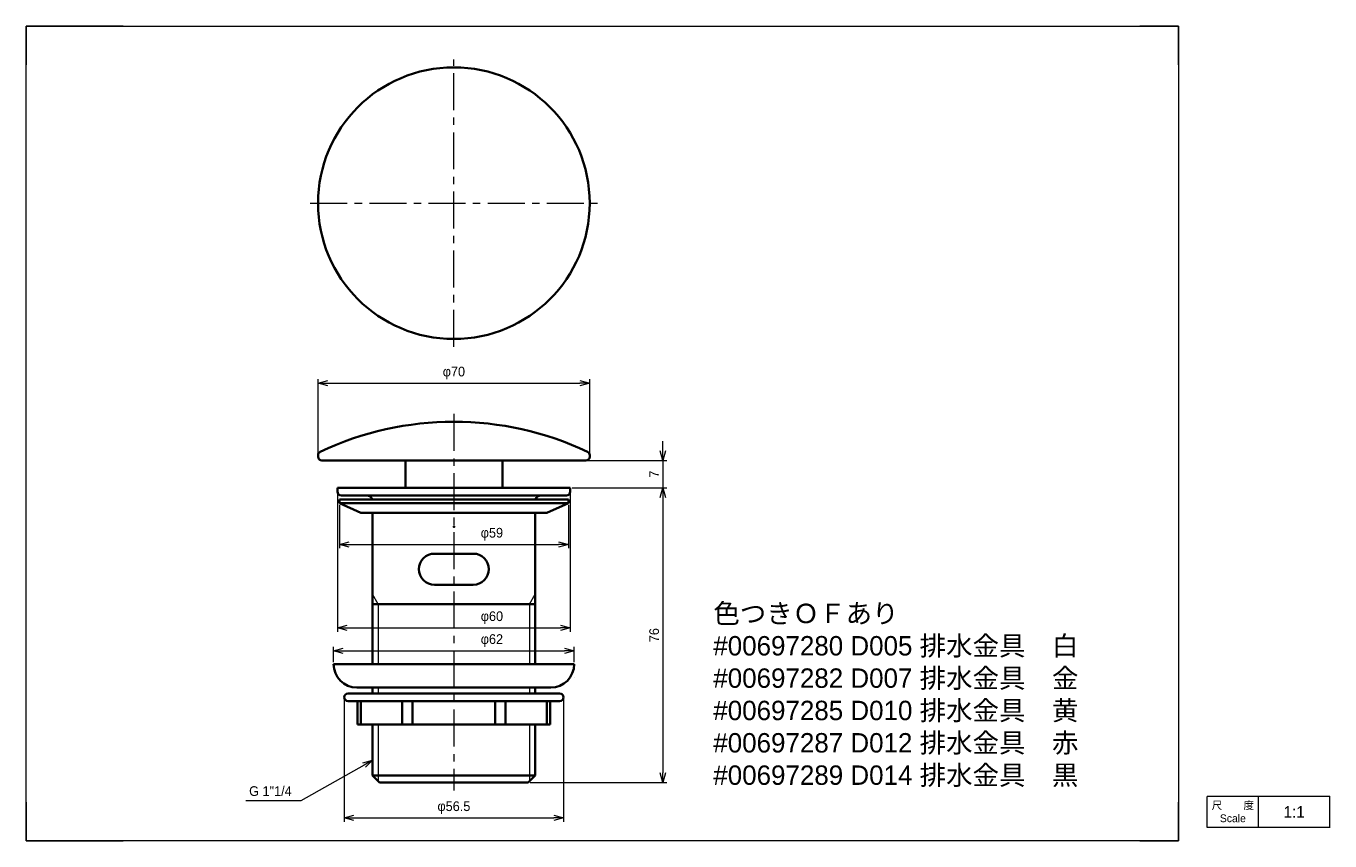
# Model space of a CAD drawing. Header units: millimetres. Extents: x 0 to 336, y 0 to 210.
import ezdxf
from ezdxf import colors
from ezdxf.entities.mleader import LeaderData, LeaderLine
from ezdxf.math import Vec2, Vec3

# ---------------------------------------------------------------- set-up
doc = ezdxf.new("R2010")
doc.units = ezdxf.units.MM
doc.header["$LTSCALE"] = 0.3
doc.linetypes.add('CENTER', pattern=[50.8, 31.75, -6.35, 6.35, -6.35])
doc.layers.add('HOJO', color=8, linetype='Continuous', lineweight=13, plot=False)
for name, color, linetype, lineweight in [('中心線', 4, 'CENTER', 18), ('実線', 3, 'Continuous', 35), ('寸法', 2, 'Continuous', 18), ('細線', 7, 'Continuous', 18)]:
    doc.layers.add(name, color=color, linetype=linetype, lineweight=lineweight)
doc.styles.add('MS Pゴシック', font='txt')
doc.styles.get("Standard").update_dxf_attribs({"font": 'txt.shx', "bigfont": 'bigfont.shx'})
doc.dimstyles.new('MyDim S＝1：1', dxfattribs={"dimtxt": 2.5, "dimasz": 2.5, "dimexe": 1, "dimexo": 0.5, "dimgap": 1, "dimtad": 3, "dimdsep": 46, "dimtxsty": 'MS Pゴシック', "dimblk": 'OPEN30', "dimcen": 0, "dimclrd": 256, "dimclre": 256, "dimclrt": 256, "dimazin": 2, "dimtfac": 1, "dimtmove": 0, "dimatfit": 3, "dimldrblk": 'OPEN30', "dimfxl": 1, "dimlwd": 18, "dimlwe": 18, "dimarcsym": 0})

# ---------------------------------------------------------------- blocks, each defined once
blk = doc.blocks.new('_Open30')
at = {"color": 0, "lineweight": -2}
for p, q in [((-1, 0.27), (0, 0)), ((0, 0), (-1, -0.27)), ((0, 0), (-1, 0))]:
    blk.add_line(p, q, dxfattribs=at)
blk = doc.blocks.new('*D11')
at = {"layer": 'Defpoints', "color": 0, "transparency": 16777216}
for p in [(145.25, 117.96), (75.25, 99.21), (145.25, 99.21)]:
    blk.add_point(p, dxfattribs=at)
at = {"layer": '寸法', "lineweight": 18, "transparency": 16777216}
for p, q in [((75.25, 99.71), (75.25, 118.96)), ((77.75, 117.96), (142.75, 117.96)), ((145.25, 99.71), (145.25, 118.96))]:
    blk.add_line(p, q, dxfattribs=at)
at = {"layer": '寸法', "lineweight": 18, "transparency": 16777216, "xscale": 2.5, "yscale": 2.5, "zscale": 2.5, "rotation": 180}
blk.add_blockref('_Open30', (75.25, 117.96), dxfattribs=at)
at = {"layer": '寸法', "lineweight": 18, "transparency": 16777216, "xscale": 2.5, "yscale": 2.5, "zscale": 2.5}
blk.add_blockref('_Open30', (145.25, 117.96), dxfattribs=at)
at = {"layer": '寸法', "transparency": 16777216, "insert": (110.25, 120.59), "char_height": 2.5, "attachment_point": 5, "style": 'MS Pゴシック'}
blk.add_mtext('φ70', dxfattribs=at)
blk = doc.blocks.new('*D12')
at = {"layer": 'Defpoints', "color": 0, "transparency": 16777216}
for p in [(80.75, 87.03), (139.75, 87.03), (139.75, 76.42)]:
    blk.add_point(p, dxfattribs=at)
at = {"layer": '寸法', "lineweight": 18, "transparency": 16777216}
for p, q in [((80.75, 86.53), (80.75, 75.42)), ((139.75, 86.53), (139.75, 75.42)), ((83.25, 76.42), (137.25, 76.42))]:
    blk.add_line(p, q, dxfattribs=at)
at = {"layer": '寸法', "lineweight": 18, "transparency": 16777216, "xscale": 2.5, "yscale": 2.5, "zscale": 2.5, "rotation": 180}
blk.add_blockref('_Open30', (80.75, 76.42), dxfattribs=at)
at = {"layer": '寸法', "lineweight": 18, "transparency": 16777216, "xscale": 2.5, "yscale": 2.5, "zscale": 2.5}
blk.add_blockref('_Open30', (139.75, 76.42), dxfattribs=at)
at = {"layer": '寸法', "transparency": 16777216, "insert": (120.05, 79.05), "char_height": 2.5, "attachment_point": 5, "style": 'MS Pゴシック'}
blk.add_mtext('φ59', dxfattribs=at)
blk = doc.blocks.new('*D13')
at = {"layer": 'Defpoints', "color": 0, "transparency": 16777216}
for p in [(80.25, 90.03), (140.25, 90.03), (140.25, 54.92)]:
    blk.add_point(p, dxfattribs=at)
at = {"layer": '寸法', "lineweight": 18, "transparency": 16777216}
for p, q in [((80.25, 89.53), (80.25, 53.92)), ((140.25, 89.53), (140.25, 53.92)), ((82.75, 54.92), (137.75, 54.92))]:
    blk.add_line(p, q, dxfattribs=at)
at = {"layer": '寸法', "lineweight": 18, "transparency": 16777216, "xscale": 2.5, "yscale": 2.5, "zscale": 2.5, "rotation": 180}
blk.add_blockref('_Open30', (80.25, 54.92), dxfattribs=at)
at = {"layer": '寸法', "lineweight": 18, "transparency": 16777216, "xscale": 2.5, "yscale": 2.5, "zscale": 2.5}
blk.add_blockref('_Open30', (140.25, 54.92), dxfattribs=at)
at = {"layer": '寸法', "transparency": 16777216, "insert": (120.05, 57.54), "char_height": 2.5, "attachment_point": 5, "style": 'MS Pゴシック'}
blk.add_mtext('φ60', dxfattribs=at)
blk = doc.blocks.new('*D14')
at = {"layer": 'Defpoints', "color": 0, "transparency": 16777216}
for p in [(141.25, 49.02), (79.25, 45.53), (141.25, 45.53)]:
    blk.add_point(p, dxfattribs=at)
at = {"layer": '寸法', "lineweight": 18, "transparency": 16777216}
for p, q in [((79.25, 46.03), (79.25, 50.02)), ((81.75, 49.02), (138.75, 49.02)), ((141.25, 46.03), (141.25, 50.02))]:
    blk.add_line(p, q, dxfattribs=at)
at = {"layer": '寸法', "lineweight": 18, "transparency": 16777216, "xscale": 2.5, "yscale": 2.5, "zscale": 2.5, "rotation": 180}
blk.add_blockref('_Open30', (79.25, 49.02), dxfattribs=at)
at = {"layer": '寸法', "lineweight": 18, "transparency": 16777216, "xscale": 2.5, "yscale": 2.5, "zscale": 2.5}
blk.add_blockref('_Open30', (141.25, 49.02), dxfattribs=at)
at = {"layer": '寸法', "transparency": 16777216, "insert": (120.05, 51.64), "char_height": 2.5, "attachment_point": 5, "style": 'MS Pゴシック'}
blk.add_mtext('φ62', dxfattribs=at)
blk = doc.blocks.new('*D15')
at = {"layer": 'Defpoints', "color": 0, "transparency": 16777216}
for p in [(82, 37.03), (138.5, 37.03), (138.5, 5.95)]:
    blk.add_point(p, dxfattribs=at)
at = {"layer": '寸法', "lineweight": 18, "transparency": 16777216}
for p, q in [((82, 36.53), (82, 4.95)), ((138.5, 36.53), (138.5, 4.95)), ((84.5, 5.95), (136, 5.95))]:
    blk.add_line(p, q, dxfattribs=at)
at = {"layer": '寸法', "lineweight": 18, "transparency": 16777216, "xscale": 2.5, "yscale": 2.5, "zscale": 2.5, "rotation": 180}
blk.add_blockref('_Open30', (82, 5.95), dxfattribs=at)
at = {"layer": '寸法', "lineweight": 18, "transparency": 16777216, "xscale": 2.5, "yscale": 2.5, "zscale": 2.5}
blk.add_blockref('_Open30', (138.5, 5.95), dxfattribs=at)
at = {"layer": '寸法', "transparency": 16777216, "insert": (110.25, 8.57), "char_height": 2.5, "attachment_point": 5, "style": 'MS Pゴシック'}
blk.add_mtext('φ56.5', dxfattribs=at)
blk = doc.blocks.new('*D16')
at = {"layer": 'Defpoints', "color": 0, "transparency": 16777216}
for p in [(144.25, 98.03), (140.21, 91.03), (164.12, 91.03)]:
    blk.add_point(p, dxfattribs=at)
at = {"layer": '寸法', "lineweight": 18, "transparency": 16777216}
for p, q in [((164.12, 100.53), (164.12, 103.03)), ((144.75, 98.03), (165.12, 98.03)), ((164.12, 98.03), (164.12, 91.03)), ((140.71, 91.03), (165.12, 91.03)), ((164.12, 88.53), (164.12, 86.03))]:
    blk.add_line(p, q, dxfattribs=at)
at = {"layer": '寸法', "lineweight": 18, "transparency": 16777216, "xscale": 2.5, "yscale": 2.5, "zscale": 2.5}
for p, rotation in [((164.12, 98.03), 270), ((164.12, 91.03), 90)]:
    blk.add_blockref('_Open30', p, dxfattribs=dict(at, rotation=rotation))
at = {"layer": '寸法', "transparency": 16777216, "insert": (161.87, 94.53), "char_height": 2.5, "attachment_point": 5, "rotation": 90, "style": 'MS Pゴシック'}
blk.add_mtext('7', dxfattribs=at)
blk = doc.blocks.new('*D17')
at = {"layer": 'Defpoints', "color": 0, "transparency": 16777216}
for p in [(140.21, 91.03), (129.4, 15.03), (164.12, 15.03)]:
    blk.add_point(p, dxfattribs=at)
at = {"layer": '寸法', "lineweight": 18, "transparency": 16777216}
for p, q in [((140.71, 91.03), (165.12, 91.03)), ((164.12, 88.53), (164.12, 17.53)), ((129.9, 15.03), (165.12, 15.03))]:
    blk.add_line(p, q, dxfattribs=at)
at = {"layer": '寸法', "lineweight": 18, "transparency": 16777216, "xscale": 2.5, "yscale": 2.5, "zscale": 2.5}
for p, rotation in [((164.12, 91.03), 90), ((164.12, 15.03), 270)]:
    blk.add_blockref('_Open30', p, dxfattribs=dict(at, rotation=rotation))
at = {"layer": '寸法', "transparency": 16777216, "insert": (161.87, 53.03), "char_height": 2.5, "attachment_point": 5, "rotation": 90, "style": 'MS Pゴシック'}
blk.add_mtext('76', dxfattribs=at)

msp = doc.modelspace()

# ---------------------------------------------------------------- linework, layer by layer
at = {"layer": 'Defpoints'}
for p, q in [((0, 210), (25, 210)), ((0, 200), (0, 210)), ((287, 210), (297, 210)), ((297, 210), (297, 200)), ((0, 0), (0, 10)), ((297, 10), (297, 0)), ((0, 0), (25, 0)), ((297, 0), (287, 0))]:
    msp.add_line(p, q, dxfattribs=at)
at = {"layer": 'HOJO'}
for p, q in [((25, 210), (287, 210)), ((0, 10), (0, 200)), ((297, 200), (297, 10)), ((336.017, 11.482), (304.392, 11.482)), ((336.017, 3.381), (336.017, 11.528)), ((336.017, 3.482), (304.392, 3.482)), ((287, 0), (25, 0))]:
    msp.add_line(p, q, dxfattribs=at)
at = {"layer": 'HOJO', "lineweight": 20}
for p, q in [((304.392, 3.482), (304.392, 11.482)), ((317.614, 3.482), (317.614, 11.482))]:
    msp.add_line(p, q, dxfattribs=at)
at = {"layer": '中心線'}
for p, q in [((110.248, 127.365), (110.248, 201.365)), ((73.248, 164.365), (147.248, 164.365)), ((110.248, 110.028), (110.248, 13.028))]:
    msp.add_line(p, q, dxfattribs=at)
at = {"layer": '実線'}
for p, q in [((75.248, 99.398), (75.248, 99.028)), ((76.248, 98.028), (144.248, 98.028)), ((97.748, 98.028), (97.748, 91.028)), ((122.748, 98.028), (122.748, 91.028)), ((145.248, 99.398), (145.248, 99.028)), ((80.248, 91.028), (140.248, 91.028)), ((80.248, 91.028), (80.248, 90.028)), ((140.248, 91.028), (140.248, 90.028)), ((80.748, 88.028), (139.748, 88.028)), ((80.748, 88.028), (80.748, 87.028)), ((81.248, 89.028), (139.248, 89.028)), ((139.748, 88.028), (139.748, 87.028)), ((80.748, 87.028), (139.748, 87.028)), ((80.748, 87.028), (86.248, 84.528)), ((86.248, 84.528), (134.248, 84.528)), ((89.293, 84.528), (89.293, 45.528)), ((131.203, 84.528), (131.203, 45.528)), ((139.748, 87.028), (134.248, 84.528)), ((105.248, 74.028), (115.248, 74.028)), ((105.248, 66.028), (115.248, 66.028)), ((89.293, 61.028), (131.203, 61.028)), ((79.248, 45.528), (141.248, 45.528)), ((141.248, 42.028), (141.248, 42.028)), ((82.998, 38.028), (137.498, 38.028)), ((85.248, 39.528), (135.248, 39.528)), ((89.293, 39.528), (89.293, 38.028)), ((131.203, 39.528), (131.203, 38.028)), ((82.998, 36.028), (137.498, 36.028)), ((85.422, 30.028), (85.422, 36.028)), ((86.248, 30.028), (86.248, 36.028)), ((96.961, 30.028), (96.961, 36.028)), ((99.583, 30.028), (99.583, 36.028)), ((120.913, 30.028), (120.913, 36.028)), ((123.535, 30.028), (123.535, 36.028)), ((134.248, 30.028), (134.248, 36.028)), ((135.074, 30.028), (135.074, 36.028)), ((85.422, 30.028), (135.074, 30.028)), ((89.293, 30.028), (89.293, 16.828)), ((131.203, 30.028), (131.203, 16.828)), ((91.093, 15.028), (89.293, 16.828)), ((89.293, 16.828), (131.203, 16.828)), ((129.403, 15.028), (131.203, 16.828)), ((91.093, 15.028), (129.403, 15.028))]:
    msp.add_line(p, q, dxfattribs=at)
for centre, radius, start, end in [((110.248, 164.365), 35, 0, 359.99999), ((110.248, 27.466), 80.562, 64.70132, 115.29868), ((76.248, 99.398), 1, 115.29868, 179.99999), ((76.248, 99.028), 1, 180, 270), ((144.248, 99.028), 1, 270, 0), ((144.248, 99.398), 1, 0, 64.70132), ((81.248, 90.028), 1, 180, 270), ((87.793, 87.528), 1.5, 19.47122, 90), ((132.703, 87.528), 1.5, 90, 160.52878), ((139.248, 90.028), 1, 270, 0), ((105.248, 70.028), 4, 90, 269.99999), ((115.248, 70.028), 4, 270, 90), ((85.248, 45.528), 6, 180, 270), ((135.248, 45.528), 6, 270, 0), ((82.998, 37.028), 1, 90, 269.99999), ((137.498, 37.028), 1, 270, 90)]:
    msp.add_arc(centre, radius, start, end, dxfattribs=at)
for p in [(110.248, 81.028), (110.248, 61.028)]:
    msp.add_point(p, dxfattribs=at)
at = {"layer": '細線'}
for p, q in [((90.772, 61.028), (89.293, 63.59)), ((90.772, 61.028), (90.772, 45.528)), ((129.724, 61.028), (131.203, 63.59)), ((129.724, 61.028), (129.724, 45.528)), ((90.772, 39.528), (90.772, 38.028)), ((129.724, 39.528), (129.724, 38.028)), ((90.772, 30.028), (90.772, 15.349)), ((129.724, 30.028), (129.724, 15.349))]:
    msp.add_line(p, q, dxfattribs=at)

# ---------------------------------------------------------------- texts
for s, insert, char_height, width, attachment_point in [('{\\fMS UI Gothic|b0|i0|c128|p50;色つきＯＦあり\\P#00697280 D005 排水金具\u3000白\\P#00697282 D007 排水金具\u3000金\\P#00697285 D010 排水金具\u3000黄\\P#00697287 D012 排水金具\u3000赤\\P#00697289 D014 排水金具\u3000黒}', (177.111, 37.509), 5, 119.19697, 4), ('{\\fMS UI Gothic|b0|i0|c128|p50;尺\u3000\u3000度Scale}', (311.003, 7.482), 2, 13.22196, 5), ('{\\fMS PMincho|b0|i0|c128|p18;1:1}', (326.816, 7.482), 3, 18.40286, 5)]:
    msp.add_mtext(s, dxfattribs=dict(at, insert=insert, char_height=char_height, width=width, attachment_point=attachment_point))

# ---------------------------------------------------------------- dimensions: what is measured, and where the dimension line sits
at = {"layer": '寸法'}
for base, p1, p2, picture, middle in [((145.248, 117.959), (75.248, 99.213), (145.248, 99.213), '*D11', (110.248, 120.585)), ((138.498, 5.948), (81.998, 37.028), (138.498, 37.028), '*D15', (110.248, 8.574))]:
    dim = msp.add_linear_dim(base=base, p1=p1, p2=p2, dimstyle='MyDim S＝1：1', override={"dimpost": 'φ<>'}, dxfattribs=at)
    dim.commit()
    dim.dimension.update_dxf_attribs({"geometry": picture, "text_midpoint": middle})
dim = msp.add_linear_dim(base=(164.124, 91.028), p1=(144.248, 98.028), p2=(140.206, 91.028), angle=90, dimstyle='MyDim S＝1：1', dxfattribs=at)
dim.commit()
dim.dimension.update_dxf_attribs({"geometry": '*D16', "text_midpoint": (161.874, 94.528)})
dim = msp.add_linear_dim(base=(164.124, 15.028), p1=(140.206, 91.028), p2=(129.403, 15.028), angle=90, dimstyle='MyDim S＝1：1', override={"dimtmove": 1}, dxfattribs=at)
dim.commit()
dim.dimension.update_dxf_attribs({"geometry": '*D17', "text_midpoint": (161.874, 53.028)})
for base, p1, p2, picture, middle in [((140.248, 54.916), (80.248, 90.028), (140.248, 90.028), '*D13', (120.05, 54.916)), ((139.748, 76.424), (80.748, 87.028), (139.748, 87.028), '*D12', (120.05, 76.424)), ((141.248, 49.016), (79.248, 45.528), (141.248, 45.528), '*D14', (120.05, 49.016))]:
    dim = msp.add_linear_dim(base=base, p1=p1, p2=p2, dimstyle='MyDim S＝1：1', override={"dimpost": 'φ<>'}, dxfattribs=at)
    dim.commit()
    dim.dimension.update_dxf_attribs({"geometry": picture, "text_midpoint": middle, "dimtype": 160})

# ---------------------------------------------------------------- leaders
ml = msp.add_multileader_mtext('Standard', dxfattribs=at)
ml.set_content('G 1"1/4', color=256, style='MS Pゴシック')
ml.set_leader_properties(lineweight=18)
ml.set_arrow_properties(name='OPEN30')
ml.build(insert=Vec2(0, 0))
ml.multileader.update_dxf_attribs({"text_left_attachment_type": 5, "text_right_attachment_type": 5, "dogleg_length": 0.36, "arrow_head_size": 2.5})
ctx = ml.context
ctx.base_point, ctx.char_height, ctx.arrow_head_size, ctx.plane_origin = Vec3(54.132, 10.374), 2.5, 2.5, Vec3(89.293, 20.789)
ctx.left_attachment, ctx.right_attachment, ctx.text_align_type = 5, 5, 2
notes = []
notes.append((ctx, [(0, (1, 1, 0), (70.821, 10.374), (-1, 0), 0.36, [(0, [(89.293, 20.789)], 0, [])])]))
ctx.mtext.insert, ctx.mtext.alignment, ctx.mtext.line_spacing_style, ctx.mtext.flow_direction = Vec3(68.461, 14.093), 3, 2, 5
for ctx, leaders in notes:
    for number, flags, end, landing, length, lines in leaders:
        leader = LeaderData()
        leader.index, (leader.has_last_leader_line, leader.has_dogleg_vector, leader.attachment_direction) = number, flags
        leader.last_leader_point, leader.dogleg_vector, leader.dogleg_length = Vec3(end), Vec3(landing), length
        for number, points, colour, breaks in lines:
            line = LeaderLine()
            line.index, line.vertices, line.color, line.breaks = number, Vec3.list(points), colors.encode_raw_color(colour), breaks
            leader.lines.append(line)
        ctx.leaders.append(leader)

doc.saveas('drawing.dxf')
